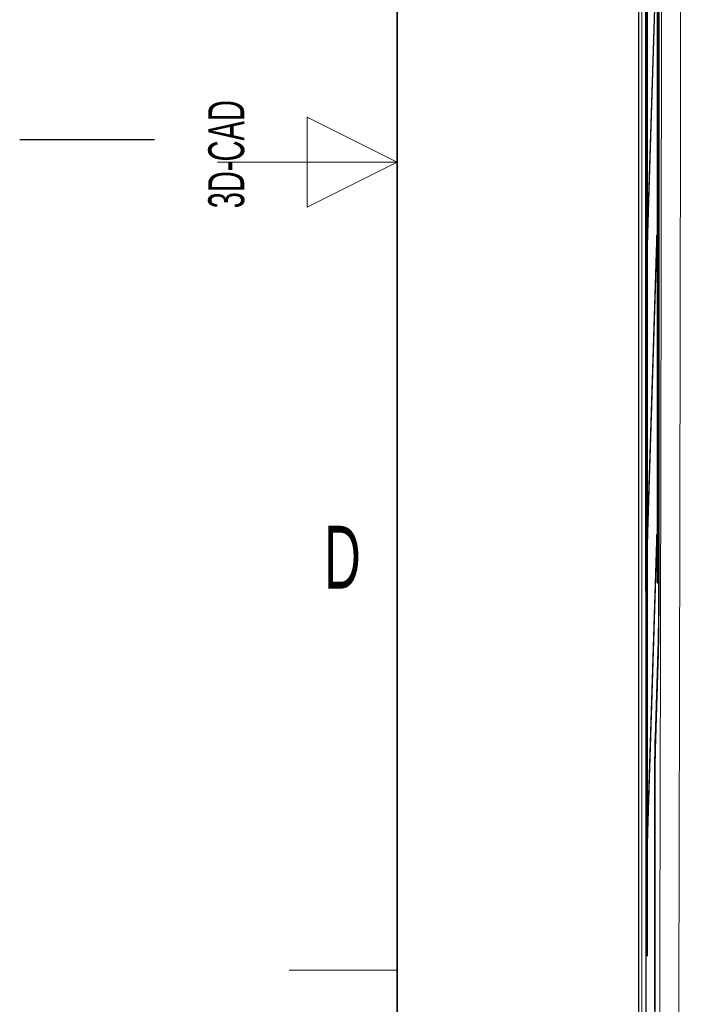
# Model space of a CAD drawing. Header units: millimetres. Extents: x 5 to 418, y 2 to 292.
# Tile 9 of 56: x 5 to 42, y 100 to 155. Entities that reach past the tile are written whole.
import ezdxf

# ---------------------------------------------------------------- set-up
doc = ezdxf.new("R2010")
doc.units = ezdxf.units.MM
doc.layers.add('SLD-0', color=7, linetype='Continuous')
doc.styles.add('SLDTEXTSTYLE0', font='TXT', dxfattribs={"width": 0.605})

msp = doc.modelspace()

# ---------------------------------------------------------------- linework, layer by layer
at = {"color": 7, "linetype": 'Continuous', "lineweight": 25}
for p, q in [((39.4425, 255.363), (39.4425, 98.6961)), ((39.8527, 255.0288), (39.8527, 99.5157)), ((40.5663, 254.5561), (40.5663, 123.1418)), ((39.9191, 248.663), (39.9191, 103.0297)), ((39.927, 103.0297), (39.927, 248.663)), ((40.4835, 248.663), (40.4835, 123.7963)), ((40.4914, 123.7963), (40.4914, 248.663)), ((40.4599, 159.8415), (39.9467, 143.3046)), ((39.9506, 142.9293), (40.4638, 159.4662)), ((39.9467, 143.3046), (39.9506, 142.9293)), ((39.9617, 143.2884), (39.9467, 143.3046)), ((40.4599, 143.1749), (39.9467, 126.6379)), ((40.4638, 142.7996), (40.4599, 143.1749)), ((39.9506, 126.2626), (40.4638, 142.7996)), ((39.9467, 126.6379), (39.9506, 126.2626)), ((39.9617, 126.6217), (39.9467, 126.6379)), ((40.4599, 126.5082), (39.9467, 109.9712)), ((39.9506, 109.5959), (40.4638, 126.1329)), ((40.4638, 126.1329), (40.4599, 126.5082)), ((40.4914, 123.7963), (40.4835, 123.7963)), ((40.5332, 119.9097), (40.3676, 114.5211)), ((40.5332, 119.9097), (40.5331, 119.9076)), ((40.3415, 111.9798), (40.3415, 99.4022)), ((39.9467, 109.9712), (39.9506, 109.5959)), ((39.9617, 109.955), (39.9467, 109.9712)), ((39.927, 103.0297), (39.9191, 103.0297))]:
    msp.add_line(p, q, dxfattribs=at)
at = {"color": 7, "linetype": 'Continuous', "lineweight": 18}
for p, q in [((39.4629, 98.7165), (39.4629, 255.363)), ((39.6295, 255.363), (39.6295, 98.7165)), ((40.558, 123.4339), (40.558, 250.1952)), ((39.8232, 123.4413), (39.8232, 248.618)), ((39.8232, 123.4413), (39.8527, 123.4413)), ((40.558, 123.4339), (40.5663, 123.4339)), ((40.3615, 115.2163), (40.5287, 120.6049)), ((40.5331, 119.9076), (40.3676, 114.519)), ((40.3676, 114.5211), (40.3676, 114.519)), ((40.331, 100.0284), (40.331, 112.2718)), ((40.331, 112.2718), (40.3418, 112.2718))]:
    msp.add_line(p, q, dxfattribs=at)
msp.add_arc((40.418, 115.2185), 0.0566, 182.21373, 237.39559, dxfattribs=at)
at = {"color": 7, "linetype": 'Continuous', "lineweight": 25}
msp.add_arc((137.2963, 112.2564), 96.9552, 178.662779, 180.163465, dxfattribs=at)
at = {"color": 7, "linetype": 'Continuous', "lineweight": 18}
for centre, major_axis, ratio, start_param, end_param in [((40.157, 123.4428), (0.1722, 0.2874), 0.9948398, 2.1127811, 2.5362009), ((40.4995, 123.4339), (0, 3.2667), 0.0179167, 3.6651914, 4.712389), ((40.392, 112.2718), (0, 3.4), 0.0179167, 0.5235988, 1.5707963)]:
    msp.add_ellipse(centre, major_axis=major_axis, ratio=ratio, start_param=start_param, end_param=end_param, dxfattribs=at)
for points, knots in [([(40.619, 99.6806), (40.6326, 105.6823), (40.6565, 116.2059), (40.6847, 131.2921), (40.7069, 144.9111), (40.7254, 158.547), (40.7404, 172.1631), (40.752, 185.7596), (40.7567, 194.8088), (40.7591, 199.334)], [0, 0, 0, 0, 0.1814894, 0.3182338, 0.4550076, 0.5917105, 0.7284428, 0.864207, 1, 1, 1, 1]), ([(41.8225, 199.2061), (41.8201, 194.6923), (41.8154, 185.6646), (41.8039, 172.0845), (41.789, 158.4672), (41.7705, 144.8148), (41.7484, 131.1784), (41.7203, 116.0734), (41.6964, 105.5361), (41.6828, 99.527)], [0, 0, 0, 0, 0.1354201, 0.2708403, 0.4076924, 0.5445446, 0.6814383, 0.818332, 1, 1, 1, 1])]:
    msp.add_open_spline(points, degree=3, knots=knots, dxfattribs=at)
at = {"color": 7, "linetype": 'Continuous', "lineweight": 25}
msp.add_open_spline([(40.5663, 123.1418), (40.5655, 122.7217), (40.5641, 121.8814), (40.5543, 120.9358), (40.5436, 120.2908), (40.5367, 120.0368), (40.5331, 119.9076)], degree=3, knots=[0, 0, 0, 0, 0.32178542, 0.64357083, 0.8186778, 1, 1, 1, 1], dxfattribs=at)
at = {"layer": 'SLD-0', "lineweight": 35}
msp.add_line((26, 282.5), (26, 12), dxfattribs=at)
at = {"layer": 'SLD-0', "lineweight": 18}
for p, q in [((26, 147.25), (21, 149.75)), ((21, 149.75), (21, 144.75)), ((16, 147.25), (26, 147.25)), ((21, 144.75), (26, 147.25)), ((20, 102.25), (26, 102.25))]:
    msp.add_line(p, q, dxfattribs=at)
at = {"layer": 'SLD-0'}
msp.add_line((12.5, 148.5), (5, 148.5), dxfattribs=at)

# ---------------------------------------------------------------- texts
at = {"layer": 'SLD-0', "char_height": 2, "attachment_point": 1, "rotation": 90, "style": 'SLDTEXTSTYLE0'}
for s, insert in [('3D-CAD', (15.4939, 144.6806)), ('noch Dritten zugänglich gemacht werden, und sie darf durch den Empfänger oder', (12.2299, 7.2381)), ('Ohne unsere vorherige Zustimmung darf diese Zeichnung weder vervielfältigt,', (9.2299, 7.2381))]:
    msp.add_mtext(s, dxfattribs=dict(at, insert=insert))
at = {"layer": 'SLD-0', "insert": (22.9597, 127.0011), "char_height": 3.5, "attachment_point": 2, "style": 'SLDTEXTSTYLE0'}
msp.add_mtext('D', dxfattribs=at)

doc.saveas('drawing.dxf')
